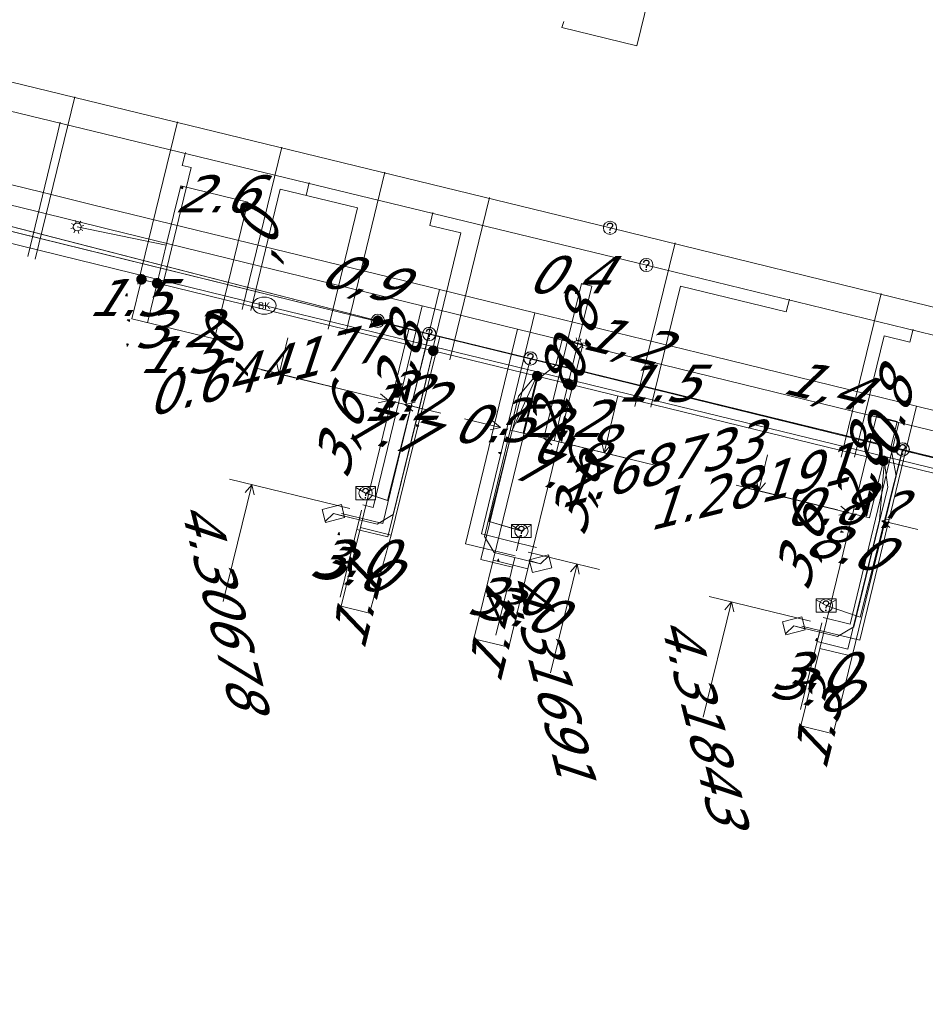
# Model space of a CAD drawing. Header units: metres. Extents: x 124576 to 133557, y 395865 to 402386.
# Tile 77 of 256: x 126192 to 126226, y 398275 to 398312. Entities that reach past the tile are written whole.
import ezdxf
from ezdxf.enums import TextEntityAlignment as Align

# ---------------------------------------------------------------- set-up
doc = ezdxf.new("R2010")
doc.units = ezdxf.units.M
doc.header["$MEASUREMENT"] = 0
for name, color, linetype, lineweight, true_color in [('LG_Datatransport_KPN_BV', 3, 'Continuous', 13, 0x00ff00), ('LG_Datatransport_Reggefiber_Operator_BV', 3, 'Continuous', 13, 0x00ff00), ('LG_Datatransport_Ziggo_BV', 3, 'Continuous', 13, 0x00ff00), ('LG_Laag_Spanning_Enexis_Netbeheer_BV', 7, 'Continuous', 13, 0x960000), ('LG_Riool_Vrij_Verval_Gemeente_Tilburg_Ruimtelijke_Uitvoering', 7, 'Continuous', 13, 0xca00a0), ('LG_unet-4_Brabant_Water', 5, 'Continuous', 13, 0x0000ff), ('LG_warmte_Ennatuurlijk_BV', 7, 'Continuous', 13, 0x008080), ('MV_Datatransport_lijn', 3, 'Continuous', 0, 0x00ff00), ('MV_warmte_lijn', 7, 'Continuous', 0, 0x008080)]:
    doc.layers.add(name, color=color, linetype=linetype, lineweight=lineweight, true_color=true_color)
for name, color, linetype, lineweight in [('LG_Datatransport_P_KPN_BV', 7, 'Continuous', 0), ('LG_Laag_Spanning_P_Enexis_Netbeheer_BV', 7, 'Continuous', 0), ('LG_Riool_Vrij_Verval_P_Gemeente_Tilburg_Ruimtelijke_Uitvoering', 7, 'Continuous', 0), ('LG_unet-4_P_Brabant_Water', 7, 'Continuous', 0), ('MV_Datatransport', 7, 'Continuous', 0), ('MV_Laag_Spanning', 7, 'Continuous', 0), ('MV_Laag_Spanning_lijn', 7, 'Continuous', 0), ('MV_Laag_Spanning_pijl', 7, 'Continuous', 0), ('MV_unet-4', 7, 'Continuous', 0), ('MV_warmte', 7, 'Continuous', 0)]:
    doc.layers.add(name, color=color, linetype=linetype, lineweight=lineweight)
doc.styles.add('Klic_Annotatie', font='verdanai.ttf', dxfattribs={"oblique": 20, "height": 1.4})
doc.styles.add('Style-Arial', font='arial.ttf')

# ---------------------------------------------------------------- blocks, each defined once
blk = doc.blocks.new('Mof')
at = {"layer": 'LG_Laag_Spanning_P_Enexis_Netbeheer_BV'}
h = blk.add_hatch(color=256, dxfattribs=at)
edge = h.paths.add_edge_path()
edge.add_arc((0, 0), 2, 0, 360)
blk = doc.blocks.new('DeliveryPoint')
at = {"layer": 'LG_Laag_Spanning_P_Enexis_Netbeheer_BV', "flags": 128}
blk.add_lwpolyline([(-3.75, -2.5), (3.75, -2.5), (3.75, 2.5), (-3.75, 2.5), (-3.75, -2.5)], close=True, dxfattribs=at)
blk.add_lwpolyline([(-3.75, 2.5), (-3.75, 2.16), (0, 0), (3.75, 2.16)], dxfattribs=at)
blk = doc.blocks.new('Streetlight')
at = {"layer": 'LG_Laag_Spanning_P_Enexis_Netbeheer_BV'}
for p, q in [((-1.77, 1.77), (-1.06, 1.06)), ((0, 2.5), (0, 1.5)), ((1.77, 1.77), (1.06, 1.06)), ((-1.06, -1.06), (-1.77, -1.77)), ((0, -1.5), (0, -2.5)), ((1.06, -1.06), (1.77, -1.77))]:
    blk.add_line(p, q, dxfattribs=at)
at = {"layer": 'LG_Laag_Spanning_P_Enexis_Netbeheer_BV', "flags": 128}
for points in [[(-2.5, 0), (-1.5, 0)], [(1.5, 0), (2.5, 0)]]:
    blk.add_lwpolyline(points, dxfattribs=at)
at = {"layer": 'LG_Laag_Spanning_P_Enexis_Netbeheer_BV'}
blk.add_circle((0, 0), 1.5, dxfattribs=at)
blk = doc.blocks.new('m_pijl')
at = {"layer": 'MV_Laag_Spanning_pijl'}
blk.add_hatch(color=7, dxfattribs=at).paths.add_polyline_path([(-1, -0.33), (-1, 0), (-1, 0.33), (0, 0)])
at = {"layer": 'MV_Laag_Spanning_pijl', "flags": 128}
blk.add_lwpolyline([(-1, 0), (-1, 0.33), (0, 0), (-1, -0.33), (-1, 0)], close=True, dxfattribs=at)
blk = doc.blocks.new('FireHydrant')
at = {"layer": 'LG_unet-4_P_Brabant_Water'}
blk.add_ellipse((0, 0), major_axis=(4.45, 0), ratio=0.727642, dxfattribs=at)
at = {"layer": 'LG_unet-4_P_Brabant_Water', "style": 'Style-Arial'}
blk.add_text('BK', height=2.5, dxfattribs=at).set_placement((0, 0), align=Align.MIDDLE_CENTER)
blk = doc.blocks.new('Onbekend_2')
at = {"layer": 'LG_Riool_Vrij_Verval_P_Gemeente_Tilburg_Ruimtelijke_Uitvoering'}
blk.add_hatch(color=256, dxfattribs=at).paths.add_polyline_path([(-0.25, -1.07, -0.262633), (0.23, 0.15), (0.59, 0.47, 0.379827), (0.7, 1.26), (0.69, 1.26, 0.228508), (-0.03, 1.53), (-0.03, 1.52, 0.459053), (-0.82, 0.79), (-1.29, 0.85, -0.414214), (-0.08, 2, -0.243799), (1.09, 1.52, -0.379827), (0.9, 0.11), (0.54, -0.2, 0.262633), (0.23, -1.08), (-0.17, -1.07)])
blk.add_circle((0, 0), 2.5, dxfattribs=at)
at = {"layer": 'LG_Riool_Vrij_Verval_P_Gemeente_Tilburg_Ruimtelijke_Uitvoering', "extrusion": (0, 0, -1)}
blk.add_solid([(0.34, -2.06), (-0.21, -2.06), (0.34, -1.51), (-0.21, -1.51)], dxfattribs=at)
blk = doc.blocks.new('Onbekend_3')
at = {"layer": 'LG_Datatransport_P_KPN_BV'}
blk.add_hatch(color=256, dxfattribs=at).paths.add_polyline_path([(-0.25, -1.07, -0.262633), (0.23, 0.15), (0.59, 0.47, 0.379827), (0.7, 1.26), (0.69, 1.26, 0.228508), (-0.03, 1.53), (-0.03, 1.52, 0.459053), (-0.82, 0.79), (-1.29, 0.85, -0.414214), (-0.08, 2, -0.243799), (1.09, 1.52, -0.379827), (0.9, 0.11), (0.54, -0.2, 0.262633), (0.23, -1.08), (-0.17, -1.07)])
blk.add_circle((0, 0), 2.5, dxfattribs=at)
at = {"layer": 'LG_Datatransport_P_KPN_BV', "extrusion": (0, 0, -1)}
blk.add_solid([(0.34, -2.06), (-0.21, -2.06), (0.34, -1.51), (-0.21, -1.51)], dxfattribs=at)
blk = doc.blocks.new('PuntVanLevering_1')
at = {"layer": 'LG_Datatransport_P_KPN_BV', "flags": 128}
blk.add_lwpolyline([(-3.75, -2.5), (3.75, -2.5), (3.75, 2.5), (-3.75, 2.5), (-3.75, -2.5)], close=True, dxfattribs=at)
blk.add_lwpolyline([(-3.75, 2.5), (-3.75, 2.16), (0, 0), (3.75, 2.16)], dxfattribs=at)
blk = doc.blocks.new('Mof_2')
at = {"layer": 'LG_Datatransport_P_KPN_BV'}
h = blk.add_hatch(color=256, dxfattribs=at)
edge = h.paths.add_edge_path()
edge.add_arc((0, 0), 2, 0, 360)

msp = doc.modelspace()

# ---------------------------------------------------------------- linework, layer by layer
at = {"layer": 'LG_Datatransport_KPN_BV'}
for p, q in [((126173.38, 398309.21), (126205.45, 398300.97)), ((126205.45, 398300.97), (126207.39, 398300.47)), ((126207.39, 398300.47), (126211.2, 398299.55)), ((126211.2, 398299.55), (126225.23, 398296.12)), ((126225.23, 398296.12), (126228.88, 398295.21))]:
    msp.add_line(p, q, dxfattribs=at)
at = {"layer": 'LG_Datatransport_KPN_BV', "flags": 128}
for points in [[(126207.39, 398300.47), (126205.82, 398294.19), (126204.99, 398294.47)], [(126211.2, 398299.55), (126209.65, 398293.4), (126210.86, 398293.04)], [(126225.23, 398296.12), (126223.63, 398289.8), (126222.34, 398290.23)]]:
    msp.add_lwpolyline(points, dxfattribs=at)
at = {"layer": 'LG_Datatransport_Reggefiber_Operator_BV'}
for p, q in [((126173.378, 398309.206), (126205.449, 398300.969)), ((126205.449, 398300.969), (126207.386, 398300.472)), ((126207.386, 398300.472), (126211.204, 398299.546)), ((126211.204, 398299.546), (126225.226, 398296.117)), ((126225.226, 398296.117), (126228.877, 398295.207))]:
    msp.add_line(p, q, dxfattribs=at)
at = {"layer": 'LG_Datatransport_Reggefiber_Operator_BV', "flags": 128}
for points in [[(126204.993, 398294.469), (126205.823, 398294.195), (126207.386, 398300.472)], [(126211.204, 398299.546), (126209.651, 398293.396), (126210.857, 398293.044)], [(126222.343, 398290.234), (126223.63, 398289.801), (126225.226, 398296.117)]]:
    msp.add_lwpolyline(points, dxfattribs=at)
at = {"layer": 'LG_Datatransport_Ziggo_BV'}
for p, q in [((126207.788, 398300.365), (126175.174, 398308.39)), ((126212.158, 398299.294), (126207.788, 398300.365)), ((126224.784, 398296.196), (126212.158, 398299.294)), ((126229.203, 398295.112), (126224.784, 398296.196)), ((126210.385, 398288.664), (126210.384, 398288.66))]:
    msp.add_line(p, q, dxfattribs=at)
at = {"layer": 'LG_Datatransport_Ziggo_BV', "flags": 128}
for points in [[(126174.826, 398306.978), (126175.174, 398308.39), (126207.788, 398300.365), (126212.158, 398299.294), (126224.784, 398296.196), (126229.203, 398295.112), (126243.625, 398291.574), (126247.704, 398290.573), (126260.04, 398287.558), (126264.607, 398286.446), (126277.432, 398283.325), (126279.261, 398282.88)], [(126263.039, 398277.925), (126261.533, 398278.293), (126263.196, 398285.093), (126264.607, 398286.446), (126260.04, 398287.558), (126247.704, 398290.573), (126243.625, 398291.574), (126229.203, 398295.112), (126224.784, 398296.196), (126212.158, 398299.294), (126207.788, 398300.365), (126175.174, 398308.39), (126174.826, 398306.978)], [(126174.826, 398306.978), (126175.174, 398308.39), (126207.788, 398300.365), (126212.158, 398299.294), (126224.784, 398296.196), (126229.203, 398295.112), (126243.625, 398291.574), (126247.704, 398290.573), (126260.04, 398287.558), (126259.2, 398285.171), (126257.744, 398279.213), (126256.724, 398279.462)], [(126174.826, 398306.978), (126175.174, 398308.39), (126207.788, 398300.365), (126212.158, 398299.294), (126224.784, 398296.196), (126229.203, 398295.112), (126243.625, 398291.574), (126247.704, 398290.573), (126246.131, 398290.031), (126244.469, 398283.231), (126245.829, 398282.899)], [(126174.826, 398306.978), (126175.174, 398308.39), (126207.788, 398300.365), (126212.158, 398299.294), (126224.784, 398296.196), (126229.203, 398295.112), (126243.625, 398291.574), (126247.704, 398290.573), (126260.04, 398287.558), (126264.607, 398286.446), (126277.432, 398283.325), (126279.261, 398282.88)], [(126174.826, 398306.978), (126175.174, 398308.39), (126207.788, 398300.365), (126212.158, 398299.294), (126224.784, 398296.196), (126229.203, 398295.112), (126227.254, 398287.352), (126228.42, 398287.067)], [(126174.826, 398306.978), (126175.174, 398308.39), (126207.788, 398300.365), (126212.158, 398299.294), (126224.784, 398296.196), (126229.203, 398295.112), (126243.625, 398291.574), (126247.704, 398290.573), (126260.04, 398287.558), (126264.607, 398286.446), (126277.432, 398283.325), (126279.261, 398282.88)], [(126174.826, 398306.978), (126175.174, 398308.39), (126207.788, 398300.365), (126212.158, 398299.294), (126224.784, 398296.196), (126229.203, 398295.112), (126243.625, 398291.574), (126247.704, 398290.573), (126260.04, 398287.558), (126264.607, 398286.446), (126277.432, 398283.325), (126279.261, 398282.88)], [(126239.516, 398284.448), (126240.345, 398284.245), (126242.013, 398291.043), (126243.625, 398291.574), (126229.203, 398295.112), (126224.784, 398296.196), (126212.158, 398299.294), (126207.788, 398300.365), (126175.174, 398308.39), (126174.826, 398306.978)], [(126174.826, 398306.978), (126175.174, 398308.39), (126207.788, 398300.365), (126212.158, 398299.294), (126224.784, 398296.196), (126229.203, 398295.112), (126243.625, 398291.574), (126247.704, 398290.573), (126260.04, 398287.558), (126264.607, 398286.446), (126277.432, 398283.325), (126277.367, 398282.001), (126275.705, 398275.201), (126274.199, 398275.569)], [(126174.826, 398306.978), (126175.174, 398308.39), (126207.788, 398300.365), (126212.158, 398299.294), (126224.784, 398296.196), (126224.984, 398295.119), (126223.322, 398288.319), (126222.108, 398288.616)], [(126174.826, 398306.978), (126175.174, 398308.39), (126207.788, 398300.365), (126212.158, 398299.294), (126211.456, 398298.744), (126209.797, 398291.943), (126211.109, 398291.623)], [(126204.794, 398293.171), (126205.954, 398292.887), (126207.788, 398300.365), (126175.174, 398308.39), (126174.826, 398306.978)], [(126204.794, 398293.171), (126205.954, 398292.887), (126207.788, 398300.365)], [(126212.158, 398299.294), (126211.456, 398298.744), (126209.797, 398291.943), (126211.109, 398291.623)], [(126224.784, 398296.196), (126224.984, 398295.119), (126223.322, 398288.319), (126222.108, 398288.616)]]:
    msp.add_lwpolyline(points, dxfattribs=at)
at = {"layer": 'LG_Laag_Spanning_Enexis_Netbeheer_BV'}
msp.add_line((126212.62, 398298.596), (126212.981, 398300.078), dxfattribs=at)
at = {"layer": 'LG_Laag_Spanning_Enexis_Netbeheer_BV', "flags": 128}
for points in [[(126197.134, 398302.386), (126197.481, 398303.812), (126194.124, 398304.503)], [(126196.545, 398302.53), (126197.134, 398302.386), (126207.54, 398299.84), (126211.454, 398298.882), (126212.62, 398298.596), (126224.503, 398295.688), (126228.546, 398294.699), (126232.474, 398293.738)], [(126196.545, 398302.53), (126197.134, 398302.386), (126207.54, 398299.84), (126211.454, 398298.882), (126212.62, 398298.596), (126224.503, 398295.688), (126228.546, 398294.699), (126232.474, 398293.738)], [(126196.545, 398302.53), (126197.134, 398302.386), (126207.54, 398299.84), (126211.454, 398298.882), (126212.62, 398298.596), (126224.503, 398295.688), (126228.546, 398294.699), (126232.474, 398293.738)], [(126207.54, 398299.84), (126206.032, 398293.666), (126205.427, 398293.299), (126203.776, 398293.703)], [(126211.454, 398298.882), (126211.327, 398298.823), (126210.756, 398298.126), (126209.47, 398292.841), (126209.837, 398292.236), (126211.584, 398291.807)], [(126224.503, 398295.688), (126224.545, 398295.614), (126224.671, 398294.693), (126223.382, 398289.429), (126222.777, 398289.063), (126221.126, 398289.468)]]:
    msp.add_lwpolyline(points, dxfattribs=at)
at = {"layer": 'LG_Riool_Vrij_Verval_Gemeente_Tilburg_Ruimtelijke_Uitvoering'}
for p, q in [((126216.764, 398317.744), (126215.212, 398311.329)), ((126162.64, 398317.02), (126214.2, 398304.47)), ((126163.55, 398315.67), (126215.57, 398303.07)), ((126194.032, 398309.414), (126192.542, 398303.292)), ((126193.484, 398308.451), (126193.366, 398307.965)), ((126197.899, 398308.472), (126196.409, 398302.351)), ((126193.366, 398307.965), (126192.26, 398303.397)), ((126198.198, 398307.309), (126198.08, 398306.823)), ((126201.834, 398307.515), (126200.344, 398301.393)), ((126198.42, 398306.741), (126197.314, 398302.173)), ((126198.42, 398306.741), (126198.08, 398306.823)), ((126205.721, 398306.569), (126204.231, 398300.448)), ((126202.863, 398306.179), (126202.745, 398305.693)), ((126201.773, 398305.929), (126200.667, 398301.361)), ((126204.689, 398305.222), (126201.773, 398305.929)), ((126209.656, 398305.612), (126208.166, 398299.49)), ((126204.689, 398305.222), (126203.583, 398300.655)), ((126207.528, 398305.049), (126207.41, 398304.563)), ((126208.576, 398304.281), (126207.41, 398304.563)), ((126208.576, 398304.281), (126207.47, 398299.713)), ((126214.2, 398304.47), (126266, 398291.77)), ((126216.651, 398303.905), (126215.139, 398297.737)), ((126215.57, 398303.07), (126266.5, 398290.63)), ((126216.856, 398302.272), (126215.741, 398297.706)), ((126220.839, 398301.3), (126216.856, 398302.272)), ((126220.958, 398301.785), (126220.839, 398301.3)), ((126224.421, 398302), (126222.909, 398295.832)), ((126225.621, 398300.646), (126225.502, 398300.161)), ((126224.531, 398300.398), (126223.416, 398295.832)), ((126224.531, 398300.398), (126225.502, 398300.161))]:
    msp.add_line(p, q, dxfattribs=at)
at = {"layer": 'LG_Riool_Vrij_Verval_Gemeente_Tilburg_Ruimtelijke_Uitvoering', "flags": 128}
msp.add_lwpolyline([(126215.212, 398311.329), (126212.388, 398312.028), (126212.455, 398312.25)], dxfattribs=at)
at = {"layer": 'LG_unet-4_Brabant_Water', "flags": 128}
for points in [[(126171.98, 398308.72), (126172.34, 398308.63), (126174.4, 398308.12), (126201.17, 398301.54)], [(126279.13, 398282.56), (126277.16, 398283.07), (126276.68, 398283.19), (126263.94, 398286.28), (126259.81, 398287.28), (126251.46, 398289.31), (126247.04, 398290.38), (126243.37, 398291.28), (126228.48, 398294.9), (126226.77, 398295.31), (126224.56, 398295.85), (126211.51, 398299.03), (126207.58, 398299.98), (126201.17, 398301.54)], [(126207.58, 398299.98), (126207.02, 398297.68), (126205.83, 398292.82), (126204.66, 398293.1)], [(126211.51, 398299.03), (126210.51, 398296.83), (126209.33, 398291.97), (126210.53, 398291.68)], [(126224.56, 398295.85), (126224.35, 398293.45), (126223.16, 398288.59), (126222.01, 398288.88)]]:
    msp.add_lwpolyline(points, dxfattribs=at)
at = {"layer": 'LG_warmte_Ennatuurlijk_BV'}
for p, q in [((126204.085, 398293.706), (126204.765, 398293.539)), ((126204.837, 398293.831), (126204.694, 398293.248)), ((126210.675, 398292.299), (126210.819, 398292.882)), ((126211.427, 398292.423), (126210.747, 398292.59)), ((126221.433, 398289.461), (126222.113, 398289.294)), ((126222.184, 398289.585), (126222.041, 398289.002))]:
    msp.add_line(p, q, dxfattribs=at)
at = {"layer": 'LG_warmte_Ennatuurlijk_BV', "flags": 128}
for points in [[(126166.905, 398298.34), (126167.4, 398300.364), (126168.588, 398305.221), (126170.091, 398311.364), (126192.789, 398305.811), (126194.748, 398305.331), (126206.404, 398302.48), (126207.778, 398302.144), (126211.372, 398301.264), (126218.06, 398299.628), (126225.748, 398297.747), (126228.759, 398297.01), (126241.373, 398293.924), (126243.524, 398293.398), (126247.118, 398292.519), (126253.029, 398291.073), (126260.037, 398289.358), (126264.116, 398288.36), (126276.341, 398285.369), (126277.715, 398285.033), (126279.635, 398284.563)], [(126167.562, 398297.871), (126167.633, 398298.162), (126168.248, 398300.675), (126169.436, 398305.532), (126170.641, 398310.458), (126192.611, 398305.083), (126195.304, 398304.424), (126207.116, 398301.534), (126210.71, 398300.654), (126218.616, 398298.72), (126225.086, 398297.137), (126228.097, 398296.4), (126230.273, 398295.868), (126242.862, 398292.789), (126246.456, 398291.909), (126253.585, 398290.165), (126259.375, 398288.748), (126263.454, 398287.75), (126265.241, 398287.313), (126277.053, 398284.423), (126279.473, 398283.831)], [(126207.778, 398302.144), (126205.644, 398293.324), (126204.765, 398293.539)], [(126207.116, 398301.534), (126205.276, 398293.929), (126204.884, 398294.025)], [(126211.372, 398301.264), (126209.355, 398292.931), (126210.747, 398292.59)], [(126210.71, 398300.654), (126208.752, 398292.564), (126210.628, 398292.105)], [(126225.748, 398297.747), (126223.614, 398288.927), (126222.113, 398289.294)], [(126225.086, 398297.137), (126223.246, 398289.531), (126222.232, 398289.779)]]:
    msp.add_lwpolyline(points, dxfattribs=at)
at = {"layer": 'MV_Datatransport_lijn'}
for p, q in [((126206.623, 398300.651), (126204.794, 398293.171)), ((126212.395, 398300.263), (126213.172, 398300.073)), ((126212.935, 398299.103), (126211.109, 398291.623)), ((126225.023, 398297.176), (126224.246, 398297.366)), ((126224.007, 398296.387), (126222.108, 398288.616)), ((126204.794, 398293.171), (126204.07, 398290.209)), ((126211.109, 398291.623), (126210.385, 398288.66)), ((126205.138, 398289.947), (126204.07, 398290.209)), ((126209.073, 398288.984), (126210.385, 398288.664)), ((126222.108, 398288.616), (126221.396, 398285.701)), ((126221.396, 398285.701), (126222.608, 398285.395))]:
    msp.add_line(p, q, dxfattribs=at)
at = {"layer": 'MV_Datatransport_lijn', "flags": 128}
for points in [[(126212.158, 398299.294), (126212.158, 398299.294), (126212.395, 398300.263)], [(126213.172, 398300.073), (126213.172, 398300.073), (126212.935, 398299.103)], [(126224.007, 398296.387), (126224.007, 398296.387), (126224.246, 398297.366)], [(126224.784, 398296.196), (126224.784, 398296.196), (126225.023, 398297.176)], [(126205.138, 398289.947), (126205.138, 398289.947), (126205.954, 398292.887)], [(126209.797, 398291.943), (126209.797, 398291.943), (126209.073, 398288.984)], [(126222.608, 398285.395), (126222.608, 398285.395), (126223.322, 398288.319)]]:
    msp.add_lwpolyline(points, dxfattribs=at)
at = {"layer": 'MV_Laag_Spanning_lijn'}
for p, q in [((126198.028, 398306.061), (126197.481, 398303.812)), ((126199.3, 398300.282), (126200.554, 398305.443)), ((126211.708, 398296.542), (126213.125, 398302.367)), ((126213.514, 398302.272), (126212.981, 398300.078)), ((126210.931, 398296.731), (126211.454, 398298.882)), ((126223.977, 398293.539), (126224.503, 398295.688))]:
    msp.add_line(p, q, dxfattribs=at)
at = {"layer": 'MV_Laag_Spanning_pijl'}
for p, q in [((126200.554, 398305.443), (126198.028, 398306.061)), ((126196.183, 398301.038), (126196.545, 398302.53)), ((126197.134, 398302.386), (126196.772, 398300.895)), ((126213.125, 398302.367), (126213.514, 398302.272)), ((126199.3, 398300.282), (126196.183, 398301.038)), ((126212.62, 398298.596), (126212.096, 398296.448)), ((126205.847, 398297.966), (126207.012, 398297.68)), ((126214.144, 398296.673), (126214.5, 398298.136)), ((126210.931, 398296.731), (126210.445, 398296.849)), ((126211.708, 398296.542), (126210.931, 398296.731)), ((126223.2, 398293.73), (126223.977, 398293.539)), ((126204.035, 398290.551), (126204.747, 398293.465)), ((126209.898, 398289.119), (126210.613, 398292.046)), ((126221.383, 398286.316), (126222.097, 398289.23))]:
    msp.add_line(p, q, dxfattribs=at)
at = {"layer": 'MV_warmte_lijn'}
for p, q in [((126201.728, 398298.973), (126202.058, 398300.325)), ((126205.424, 398298.069), (126200.882, 398299.179)), ((126205.847, 398297.966), (126201.066, 398299.123)), ((126201.728, 398298.973), (126201.641, 398299.352)), ((126201.728, 398298.973), (126201.979, 398299.269)), ((126205.847, 398297.966), (126205.468, 398297.879)), ((126205.847, 398297.966), (126205.55, 398298.217)), ((126206.473, 398297.815), (126206.852, 398297.902)), ((126206.473, 398297.815), (126206.77, 398297.564)), ((126206.473, 398297.815), (126207.826, 398297.487)), ((126210.068, 398296.939), (126208.715, 398297.266)), ((126213.978, 398295.99), (126214.307, 398297.342)), ((126210.068, 398296.939), (126209.689, 398296.852)), ((126210.068, 398296.939), (126209.771, 398297.19)), ((126211.708, 398296.542), (126212.087, 398296.629)), ((126211.708, 398296.542), (126212.005, 398296.291)), ((126211.708, 398296.542), (126215.943, 398295.517)), ((126212.131, 398296.439), (126214.823, 398295.784)), ((126213.978, 398295.99), (126213.891, 398296.369)), ((126213.978, 398295.99), (126214.229, 398296.287)), ((126219.803, 398294.563), (126220.135, 398295.915)), ((126204.402, 398293.886), (126199.86, 398294.996)), ((126200.705, 398294.789), (126199.628, 398290.38)), ((126200.705, 398294.789), (126200.454, 398294.492)), ((126200.705, 398294.789), (126200.792, 398294.41)), ((126222.777, 398293.835), (126218.958, 398294.77)), ((126223.2, 398293.731), (126219.317, 398294.67)), ((126219.803, 398294.563), (126219.717, 398294.943)), ((126219.803, 398294.563), (126220.055, 398294.86)), ((126223.2, 398293.731), (126222.903, 398293.982)), ((126223.2, 398293.731), (126222.821, 398293.644)), ((126224.446, 398293.43), (126224.825, 398293.517)), ((126224.446, 398293.43), (126224.743, 398293.179)), ((126224.446, 398293.43), (126225.799, 398293.102)), ((126211.11, 398292.245), (126213.803, 398291.59)), ((126212.958, 398291.795), (126211.962, 398287.702)), ((126212.958, 398291.795), (126212.706, 398291.498)), ((126212.958, 398291.795), (126213.044, 398291.416)), ((126221.75, 398289.64), (126217.931, 398290.576)), ((126218.776, 398290.369), (126217.713, 398286.031)), ((126218.776, 398290.369), (126218.524, 398290.072)), ((126218.776, 398290.369), (126218.862, 398289.99))]:
    msp.add_line(p, q, dxfattribs=at)

# ---------------------------------------------------------------- block references
at = {"layer": 'LG_Datatransport_P_KPN_BV', "xscale": 0.1, "yscale": 0.1, "zscale": 0.1}
for name, p in [('Onbekend_3', (126205.45, 398300.97)), ('Mof_2', (126205.449, 398300.969)), ('Onbekend_3', (126207.386, 398300.472)), ('Onbekend_3', (126207.39, 398300.47)), ('Onbekend_3', (126211.2, 398299.55)), ('Onbekend_3', (126211.204, 398299.546)), ('Onbekend_3', (126225.226, 398296.117)), ('Onbekend_3', (126225.23, 398296.12)), ('PuntVanLevering_1', (126204.992, 398294.469)), ('Onbekend_3', (126204.99, 398294.47)), ('PuntVanLevering_1', (126210.857, 398293.044)), ('Onbekend_3', (126210.86, 398293.04)), ('PuntVanLevering_1', (126222.344, 398290.234)), ('Onbekend_3', (126222.34, 398290.23))]:
    msp.add_blockref(name, p, dxfattribs=at)
at = {"layer": 'LG_Laag_Spanning_P_Enexis_Netbeheer_BV', "xscale": 0.1, "yscale": 0.1, "zscale": 0.1}
for name, p, rotation in [('Streetlight', (126194.124, 398304.503), 284), ('Streetlight', (126212.981, 398300.078), 284), ('DeliveryPoint', (126203.776, 398293.703), 194), ('DeliveryPoint', (126211.584, 398291.807), 14), ('DeliveryPoint', (126221.126, 398289.468), 194)]:
    msp.add_blockref(name, p, dxfattribs=dict(at, rotation=rotation))
for p in [(126196.545, 398302.53), (126196.545, 398302.53), (126197.134, 398302.386), (126207.54, 398299.84), (126211.454, 398298.882), (126212.62, 398298.596), (126224.503, 398295.688)]:
    msp.add_blockref('Mof', p, dxfattribs=at)
at = {"layer": 'LG_Riool_Vrij_Verval_P_Gemeente_Tilburg_Ruimtelijke_Uitvoering', "xscale": 0.1, "yscale": 0.1, "zscale": 0.1}
for p in [(126214.2, 398304.47), (126215.57, 398303.07)]:
    msp.add_blockref('Onbekend_2', p, dxfattribs=at)
at = {"layer": 'LG_unet-4_P_Brabant_Water', "xscale": 0.1, "yscale": 0.1, "zscale": 0.1}
msp.add_blockref('FireHydrant', (126201.17, 398301.54), dxfattribs=at)
at = {"layer": 'MV_Laag_Spanning_pijl'}
for p, xscale, yscale, zscale, rotation in [((126198, 398306), 0.1, 0.1, 0.1, 166), ((126213, 398302), 0.1, 0.1, 0.1, 347), ((126196, 398302), 0.1, 0.1, 0.1, 76), ((126196, 398301), 0.1, 0.1, 0.1, 166), ((126196, 398300), 0.09999999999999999, 0.09999999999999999, 0.09999999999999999, 257), ((126214, 398298), 0.1, 0.1, 0.1, 76), ((126207, 398297), 0.1, 0.1, 0.1, 347), ((126212, 398296), 0.09999999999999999, 0.09999999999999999, 0.09999999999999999, 257), ((126210, 398296), 0.1, 0.1, 0.1, 166), ((126210, 398296), 0.1, 0.1, 0.1, 166), ((126204, 398293), 0.1, 0.1, 0.1, 76), ((126223, 398293), 0.1, 0.1, 0.1, 347), ((126210, 398292), 0.1, 0.1, 0.1, 76), ((126222, 398289), 0.1, 0.1, 0.1, 76)]:
    msp.add_blockref('m_pijl', p, dxfattribs=dict(at, xscale=xscale, yscale=yscale, zscale=zscale, rotation=rotation))

# ---------------------------------------------------------------- texts
at = {"layer": 'MV_Datatransport', "style": 'Klic_Annotatie', "oblique": 20}
for s, rotation, p in [('0,9', 346.3, (126204.775, 398302.649)), ('0.8', 76, (126212.784, 398300.168)), ('1,2', 346.3, (126214.676, 398300.269)), ('2,8', 76.3, (126206.179, 398299.326)), ('1,4', 346.2, (126222.232, 398298.588)), ('2,8', 76.3, (126212.039, 398297.902)), ('0.8', 76, (126224.635, 398297.271)), ('3,6', 76.3, (126203.986, 398296.568)), ('7.7', 346, (126205.709, 398296.911)), ('7.7', 346, (126212.022, 398295.363)), ('2,8', 76.2, (126223.533, 398295.091)), ('3,6', 76.3, (126212.904, 398294.398)), ('3,6', 76.2, (126221.344, 398292.332)), ('8.0', 346, (126223.058, 398292.502)), ('3.0', 346, (126204.432, 398291.69)), ('1.1', 76, (126204.604, 398290.078)), ('3.0', 346, (126210.747, 398290.142)), ('1.4', 76, (126209.729, 398288.824)), ('3.0', 346, (126221.752, 398287.159)), ('1.3', 76, (126222.002, 398285.548))]:
    msp.add_text(s, height=1.4, rotation=rotation, dxfattribs=at).set_placement(p, align=Align.MIDDLE_CENTER)
at = {"layer": 'MV_Laag_Spanning', "style": 'Klic_Annotatie', "oblique": 20}
for s, p in [('2.6', (126199.291, 398305.752)), ('0.4', (126212.539, 398302.705)), ('1.5', (126195.994, 398301.842)), ('1.5', (126197.907, 398299.693)), ('1.5', (126215.93, 398298.618)), ('2.2', (126212.37, 398297.282)), ('3.0', (126204.391, 398292.008)), ('3.0', (126210.256, 398290.583)), ('3.0', (126221.74, 398287.773))]:
    msp.add_text(s, height=1.4, dxfattribs=at).set_placement(p, align=Align.MIDDLE_CENTER)
for s, p in [('3.2', (126197.742, 398300.66)), ('1.2', (126206.321, 398297.912)), ('0.5', (126209.702, 398297.081)), ('0.8', (126212.652, 398296.313)), ('0.8', (126222.226, 398293.969))]:
    msp.add_text(s, height=1.4, rotation=1, dxfattribs=at).set_placement(p, align=Align.MIDDLE_CENTER)
at = {"layer": 'MV_unet-4', "style": 'Klic_Annotatie', "oblique": 20}
for rotation, p in [(89.8, (126200.98, 398303.99)), (88.7, (126199.65, 398299.8))]:
    msp.add_text(',0', height=1.4, rotation=rotation, dxfattribs=at).set_placement(p, align=Align.MIDDLE_CENTER)
at = {"layer": 'MV_warmte', "style": 'Klic_Annotatie', "oblique": 20}
for s, rotation, p in [('0.644177', 14, (126201.066, 398299.123)), ('1.68733', 14, (126215.943, 398295.517)), ('1.28191', 14, (126219.317, 398294.67)), ('4.30678', 284, (126199.628, 398290.38)), ('4.31691', 284, (126211.962, 398287.702)), ('4.31843', 284, (126217.713, 398286.031))]:
    msp.add_text(s, height=1.4, rotation=rotation, dxfattribs=at).set_placement(p, align=Align.MIDDLE_CENTER)
for p in [(126205.949, 398298.389), (126206.575, 398298.237), (126210.17, 398297.362), (126211.81, 398296.965), (126223.302, 398294.154), (126224.548, 398293.852)]:
    msp.add_text('?', height=1.4, dxfattribs=at).set_placement(p, align=Align.MIDDLE_CENTER)

doc.saveas('drawing.dxf')
